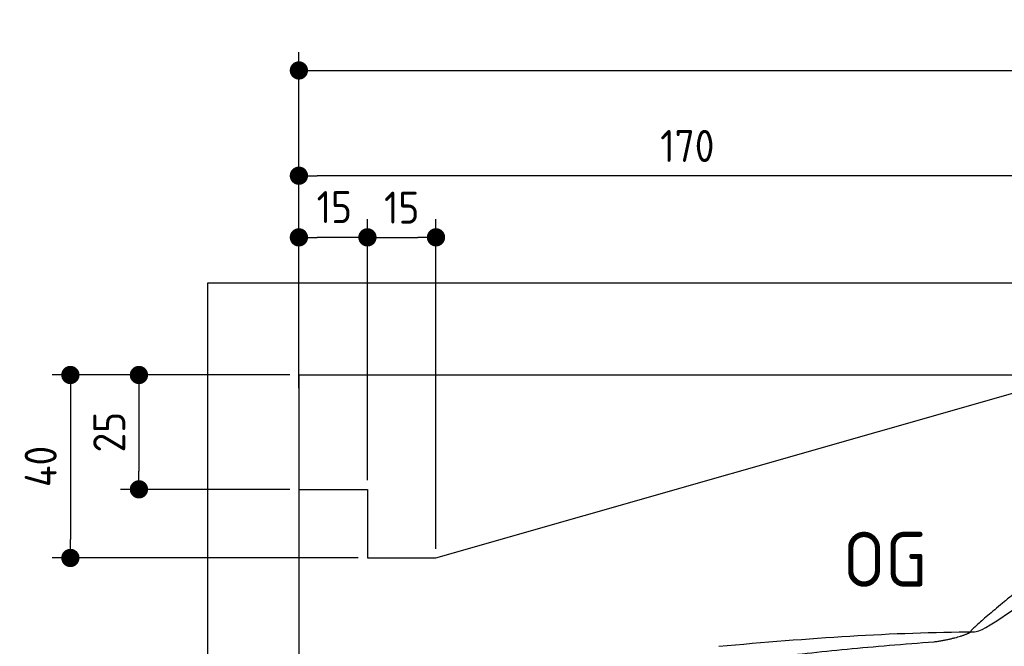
# Model space of a CAD drawing. Header units: millimetres. Extents: x -411 to 6777, y 0 to 7177.
# Tile 3 of 6: x -411 to 1744, y 5807 to 7177. Entities that reach past the tile are written whole.
import ezdxf

# ---------------------------------------------------------------- set-up
doc = ezdxf.new("R2010")
doc.units = ezdxf.units.MM
doc.layers.add('4', color=3, linetype='Continuous')
for name, color, linetype, lineweight in [('car', 10, 'Continuous', 25), ('Freiraum', 7, 'Continuous', 25), ('Gebäude', 7, 'Continuous', 25)]:
    doc.layers.add(name, color=color, linetype=linetype, lineweight=lineweight)
doc.styles.get("Standard").update_dxf_attribs({"font": 'ISOCP.SHX'})
doc.dimstyles.new('GEN-ISO', dxfattribs={"dimscale": 20, "dimtxt": 3.5, "dimasz": 2, "dimexe": 2, "dimexo": 1, "dimgap": 1.5, "dimtad": 1, "dimdec": 1, "dimlfac": 0.1, "dimdsep": 46, "dimtxsty": 'STANDARD', "dimblk": 'PUNKT', "dimcen": 2, "dimclrd": 256, "dimclre": 256, "dimclrt": 2, "dimadec": 0, "dimazin": 0, "dimtp": 0.1, "dimtm": 0.1, "dimtfac": 0.71, "dimtdec": 1, "dimtmove": 2, "dimatfit": 3, "dimldrblk": 'PUNKT', "dimfxl": 2, "dimtolj": 1, "dimarcsym": 0})

# ---------------------------------------------------------------- blocks, each defined once
blk = doc.blocks.new('PUNKT')
at = {"layer": '4', "color": 0, "linetype": 'ByBlock'}
blk.add_line((-0.5, 0), (-1, 0), dxfattribs=at)
at = {"layer": '4', "color": 0, "linetype": 'ByBlock', "const_width": 0.5}
blk.add_lwpolyline([(-0.25, 0, 1), (0.25, 0, 1)], format="xyb", close=True, dxfattribs=at)
blk = doc.blocks.new('*D70')
at = {"layer": '4', "lineweight": -2, "transparency": 16777216}
for p, q in [((200, 6420.9), (200, 7105.8)), ((5700, 6570.9), (5700, 7105.8)), ((240, 7065.8), (5660, 7065.8))]:
    blk.add_line(p, q, dxfattribs=at)
at = {"layer": 'Defpoints', "color": 0, "transparency": 16777216}
for p in [(5700, 7065.8), (5700, 6550.9), (200, 6400.9)]:
    blk.add_point(p, dxfattribs=at)
at = {"layer": '4', "lineweight": -2, "transparency": 16777216, "xscale": 40, "yscale": 40, "zscale": 40, "rotation": 180}
blk.add_blockref('PUNKT', (200, 7065.8), dxfattribs=at)
at = {"layer": '4', "lineweight": -2, "transparency": 16777216, "xscale": 40, "yscale": 40, "zscale": 40}
blk.add_blockref('PUNKT', (5700, 7065.8), dxfattribs=at)
at = {"layer": '4', "color": 2, "transparency": 16777216, "insert": (2950, 7130.8), "char_height": 70, "attachment_point": 5}
blk.add_mtext('550', dxfattribs=at)
blk = doc.blocks.new('Car')
at = {"layer": 'car'}
for points, degree in [([(1624.5, 5853.6), (1660.2, 5850.2), (1960.2, 6101.8), (2137.7, 6212.4)], 3), ([(1920.5, 6107.4), (1840, 6046.2), (1738.4, 5961.8), (1610, 5855.4), (1616, 5853.5)], 4), ([(1065.6, 5816.9), (1261.7, 5836.6), (1446.8, 5851.4), (1624.5, 5853.6)], 3), ([(1536.9, 5831), (1589.9, 5839.3), (1615.7, 5852.5)], 2), ([(724.5, 5695), (960.3, 5783.8), (1536.9, 5831)], 2)]:
    blk.add_open_spline(points, degree=degree, dxfattribs=at)
blk = doc.blocks.new('_Dot')
at = {"color": 0, "linetype": 'ByBlock', "lineweight": -2}
blk.add_line((-0.5, 0), (-1, 0), dxfattribs=at)
at = {"color": 0, "linetype": 'ByBlock', "const_width": 0.5}
blk.add_lwpolyline([(-0.25, 0, 1), (0.25, 0, 1)], format="xyb", close=True, dxfattribs=at)
blk = doc.blocks.new('*D76')
at = {"layer": '4', "lineweight": -2, "transparency": 16777216}
for p, q in [((200, 6370.9), (200, 6875.7)), ((1900, 6420), (1900, 6875.7)), ((1860, 6835.7), (240, 6835.7))]:
    blk.add_line(p, q, dxfattribs=at)
at = {"layer": 'Defpoints', "color": 0, "transparency": 16777216}
for p in [(200, 6835.7), (1900, 6400), (200, 6350.9)]:
    blk.add_point(p, dxfattribs=at)
at = {"layer": '4', "lineweight": -2, "transparency": 16777216, "xscale": 40, "yscale": 40, "zscale": 40, "rotation": 180}
blk.add_blockref('_Dot', (200, 6835.7), dxfattribs=at)
at = {"layer": '4', "lineweight": -2, "transparency": 16777216, "xscale": 40, "yscale": 40, "zscale": 40}
blk.add_blockref('_Dot', (1900, 6835.7), dxfattribs=at)
at = {"layer": '4', "color": 2, "transparency": 16777216, "insert": (1050, 6900.7), "char_height": 70, "attachment_point": 5}
blk.add_mtext('170', dxfattribs=at)
blk = doc.blocks.new('*D77')
at = {"layer": '4', "lineweight": -2, "transparency": 16777216}
for p, q in [((200, 6420), (200, 6740.9)), ((350, 6170), (350, 6740.9)), ((310, 6700.9), (240, 6700.9))]:
    blk.add_line(p, q, dxfattribs=at)
at = {"layer": 'Defpoints', "color": 0, "transparency": 16777216}
for p in [(200, 6700.9), (200, 6400), (350, 6150)]:
    blk.add_point(p, dxfattribs=at)
at = {"layer": '4', "lineweight": -2, "transparency": 16777216, "xscale": 40, "yscale": 40, "zscale": 40, "rotation": 180}
blk.add_blockref('_Dot', (200, 6700.9), dxfattribs=at)
at = {"layer": '4', "lineweight": -2, "transparency": 16777216, "xscale": 40, "yscale": 40, "zscale": 40}
blk.add_blockref('_Dot', (350, 6700.9), dxfattribs=at)
at = {"layer": '4', "color": 2, "transparency": 16777216, "insert": (277.5, 6767.1), "char_height": 70, "attachment_point": 5}
blk.add_mtext('15', dxfattribs=at)
blk = doc.blocks.new('*D78')
at = {"layer": '4', "lineweight": -2, "transparency": 16777216}
for p, q in [((180, 6400), (-340, 6400)), ((-300, 6360), (-300, 6040)), ((330, 6000), (-340, 6000))]:
    blk.add_line(p, q, dxfattribs=at)
at = {"layer": 'Defpoints', "color": 0, "transparency": 16777216}
for p in [(200, 6400), (-300, 6000), (350, 6000)]:
    blk.add_point(p, dxfattribs=at)
at = {"layer": '4', "lineweight": -2, "transparency": 16777216, "xscale": 40, "yscale": 40, "zscale": 40}
for p, rotation in [((-300, 6400), 90), ((-300, 6000), 270)]:
    blk.add_blockref('_Dot', p, dxfattribs=dict(at, rotation=rotation))
at = {"layer": '4', "color": 2, "transparency": 16777216, "insert": (-365, 6200), "char_height": 70, "attachment_point": 5, "rotation": 90}
blk.add_mtext('40', dxfattribs=at)
blk = doc.blocks.new('*D79')
at = {"layer": '4', "lineweight": -2, "transparency": 16777216}
for p, q in [((180, 6400), (-190, 6400)), ((-150, 6360), (-150, 6190)), ((180, 6150), (-190, 6150))]:
    blk.add_line(p, q, dxfattribs=at)
at = {"layer": 'Defpoints', "color": 0, "transparency": 16777216}
for p in [(200, 6400), (-150, 6150), (200, 6150)]:
    blk.add_point(p, dxfattribs=at)
at = {"layer": '4', "lineweight": -2, "transparency": 16777216, "xscale": 40, "yscale": 40, "zscale": 40}
for p, rotation in [((-150, 6400), 90), ((-150, 6150), 270)]:
    blk.add_blockref('_Dot', p, dxfattribs=dict(at, rotation=rotation))
at = {"layer": '4', "color": 2, "transparency": 16777216, "insert": (-215, 6275), "char_height": 70, "attachment_point": 5, "rotation": 90}
blk.add_mtext('25', dxfattribs=at)
blk = doc.blocks.new('*D80')
at = {"layer": '4', "lineweight": -2, "transparency": 16777216}
for p, q in [((350, 6170), (350, 6740.9)), ((500, 6020), (500, 6740.9)), ((390, 6700.9), (460, 6700.9))]:
    blk.add_line(p, q, dxfattribs=at)
at = {"layer": 'Defpoints', "color": 0, "transparency": 16777216}
for p in [(500, 6700.9), (350, 6150), (500, 6000)]:
    blk.add_point(p, dxfattribs=at)
at = {"layer": '4', "lineweight": -2, "transparency": 16777216, "xscale": 40, "yscale": 40, "zscale": 40, "rotation": 180}
blk.add_blockref('_Dot', (350, 6700.9), dxfattribs=at)
at = {"layer": '4', "lineweight": -2, "transparency": 16777216, "xscale": 40, "yscale": 40, "zscale": 40}
blk.add_blockref('_Dot', (500, 6700.9), dxfattribs=at)
at = {"layer": '4', "color": 2, "transparency": 16777216, "insert": (425, 6765.9), "char_height": 70, "attachment_point": 5}
blk.add_mtext('15', dxfattribs=at)
blk = doc.blocks.new('Gebäude_390_GT230')
at = {"layer": 'Freiraum'}
for p, q in [((500, 6000), (1900, 6400)), ((200, 6150), (350, 6150)), ((350, 6150), (350, 6000)), ((350, 6000), (500, 6000))]:
    blk.add_line(p, q, dxfattribs=at)
at = {"layer": 'Gebäude'}
for p, q in [((5900, 6600.6), (0, 6600.6)), ((0, 6600.6), (0, 0)), ((200, 6400), (5700, 6400)), ((200, 6400), (200, 200))]:
    blk.add_line(p, q, dxfattribs=at)

msp = doc.modelspace()

# ---------------------------------------------------------------- block references
at = {"layer": 'car', "rotation": 359.4752422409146}
msp.add_blockref('Car', (0, 0), dxfattribs=at)
at = {"layer": 'Gebäude'}
msp.add_blockref('Gebäude_390_GT230', (0, 0), dxfattribs=at)

# ---------------------------------------------------------------- texts
msp.add_text('OG', height=120).set_placement((1390.46, 5937))

# ---------------------------------------------------------------- dimensions: what is measured, and where the dimension line sits
at = {"layer": '4'}
for base, p1, p2, override, picture, middle in [((5700, 7065.8), (200, 6400.88), (5700, 6550.88), {"dimtdec": 3, "dimtolj": 0}, '*D70', (2950, 7130.8)), ((200, 6835.7), (1900, 6400), (200, 6350.88), {"dimblk1": 'Dot', "dimblk2": 'Dot', "dimsah": 1, "dimtdec": 3, "dimtolj": 0}, '*D76', (1050, 6900.7)), ((500, 6700.88), (350, 6150), (500, 6000), {"dimblk1": 'Dot', "dimblk2": 'Dot', "dimsah": 1, "dimtdec": 3, "dimtolj": 0}, '*D80', (425, 6765.88))]:
    dim = msp.add_linear_dim(base=base, p1=p1, p2=p2, dimstyle='GEN-ISO', override=override, dxfattribs=at)
    dim.commit()
    dim.dimension.update_dxf_attribs({"geometry": picture, "text_midpoint": middle})
dim = msp.add_linear_dim(base=(200, 6700.88), p1=(350, 6150), p2=(200, 6400), dimstyle='GEN-ISO', override={"dimblk1": 'Dot', "dimblk2": 'Dot', "dimsah": 1, "dimtdec": 3, "dimtolj": 0}, dxfattribs=at)
dim.commit()
dim.dimension.update_dxf_attribs({"geometry": '*D77', "text_midpoint": (277.46, 6767.1), "dimtype": 160})
for base, p2, picture, middle in [((-300, 6000), (350, 6000), '*D78', (-365, 6200)), ((-150, 6150), (200, 6150), '*D79', (-215.01, 6275))]:
    dim = msp.add_linear_dim(base=base, p1=(200, 6400), p2=p2, angle=90, dimstyle='GEN-ISO', override={"dimblk1": 'Dot', "dimblk2": 'Dot', "dimsah": 1, "dimtdec": 3, "dimtolj": 0}, dxfattribs=at)
    dim.commit()
    dim.dimension.update_dxf_attribs({"geometry": picture, "text_midpoint": middle})

doc.saveas('drawing.dxf')
